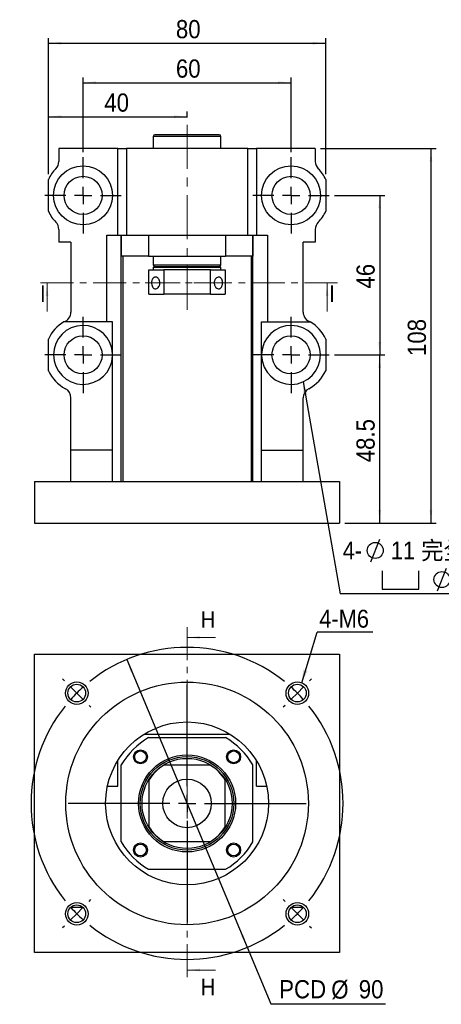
# Model space of a CAD drawing. Header units: millimetres. Extents: x 57 to 400, y -1 to 300.
# Tile 1 of 4: x 57 to 179, y 16 to 300. Entities that reach past the tile are written whole.
import ezdxf

# ---------------------------------------------------------------- set-up
doc = ezdxf.new("R2010")
doc.units = ezdxf.units.MM
doc.header["$LTSCALE"] = 1.5
doc.linetypes.add('CENTER', pattern=[10.16, 6.35, -1.27, 1.27, -1.27])
doc.linetypes.add('CENTERX2', pattern=[20.32, 12.7, -2.54, 2.54, -2.54])
doc.layers.add('FORMAT', color=7, linetype='Continuous')
doc.styles.add('SLDTEXTSTYLE0', font='GOTHIC.TTF', dxfattribs={"width": 0.913, "bigfont": 'bigfont'})
doc.styles.add('SLDTEXTSTYLE1', font='GOTHIC.TTF', dxfattribs={"width": 0.913})
doc.styles.get("Standard").update_dxf_attribs({"font": 'GOTHIC.TTF'})
doc.dimstyles.new('SLDDIMSTYLE0', dxfattribs={"dimtxt": 5.25, "dimasz": 3.75, "dimexe": 0, "dimexo": 0.0625, "dimgap": 1.3125, "dimtad": 1, "dimrnd": 1e-09, "dimzin": 12, "dimdsep": 46, "dimtxsty": 'SLDTEXTSTYLE1', "dimsah": 1, "dimcen": 0.09, "dimadec": 0, "dimazin": 3, "dimtfac": 1, "dimtofl": 0, "dimtmove": 0, "dimatfit": 3, "dimfxl": 0, "dimfrac": 2, "dimtolj": 1, "dimtzin": 12, "dimarcsym": 0})
doc.dimstyles.new('SLDDIMSTYLE1', dxfattribs={"dimtxt": 5.25, "dimasz": 3.75, "dimexe": 0, "dimexo": 0.0625, "dimgap": 1.3125, "dimtad": 1, "dimdec": 1, "dimrnd": 1e-09, "dimzin": 12, "dimdsep": 46, "dimtxsty": 'SLDTEXTSTYLE1', "dimsah": 1, "dimcen": 0.09, "dimadec": 0, "dimazin": 3, "dimtfac": 1, "dimtdec": 1, "dimtofl": 0, "dimtmove": 0, "dimatfit": 3, "dimfxl": 0, "dimfrac": 2, "dimtolj": 1, "dimtzin": 12, "dimarcsym": 0})
doc.dimstyles.new('SLDDIMSTYLE2', dxfattribs={"dimtxt": 0.18, "dimasz": 3.75, "dimexe": 0, "dimexo": 0.0625, "dimgap": 0, "dimtad": 0, "dimtih": 1, "dimtoh": 1, "dimdec": 0, "dimrnd": 1e-09, "dimzin": 0, "dimdsep": 46, "dimtxsty": 'Standard', "dimsah": 1, "dimcen": 0.09, "dimadec": 0, "dimazin": 0, "dimtfac": 3.75, "dimtdec": 0, "dimtofl": 0, "dimtmove": 0, "dimatfit": 3, "dimfxl": 0, "dimfrac": 2, "dimtolj": 1, "dimtzin": 0, "dimarcsym": 0})
doc.dimstyles.new('SLDDIMSTYLE3', dxfattribs={"dimtxt": 5.25, "dimasz": 3.75, "dimexe": 0, "dimexo": 0.0625, "dimgap": 1.3125, "dimtad": 0, "dimtih": 1, "dimtoh": 1, "dimrnd": 1e-09, "dimzin": 12, "dimdsep": 46, "dimtxsty": 'SLDTEXTSTYLE1', "dimsah": 1, "dimcen": 0, "dimadec": 0, "dimazin": 3, "dimtfac": 1, "dimtmove": 0, "dimatfit": 3, "dimfxl": 0, "dimfrac": 2, "dimtolj": 1, "dimtzin": 12, "dimarcsym": 0})

# ---------------------------------------------------------------- blocks, each defined once
blk = doc.blocks.new('_D')
at = {"layer": 'FORMAT', "color": 7}
for p, q in [((65.34, 255.84), (65.34, 273.95)), ((105.34, 272.26), (105.34, 273.95)), ((65.34, 272.45), (105.34, 272.45))]:
    blk.add_line(p, q, dxfattribs=at)
for points in [[(65.34, 272.45), (69.09, 272.08), (69.09, 272.83)], [(105.34, 272.45), (101.59, 272.83), (101.59, 272.08)]]:
    blk.add_solid(points, dxfattribs=at)
at = {"layer": 'FORMAT', "color": 7, "insert": (81.47, 279.16), "char_height": 5.25, "attachment_point": 1, "style": 'SLDTEXTSTYLE1'}
blk.add_mtext('40', dxfattribs=at)
blk = doc.blocks.new('_D_1')
at = {"layer": 'FORMAT', "color": 7}
for p, q in [((75.34, 262.26), (75.34, 283.76)), ((75.34, 282.26), (135.34, 282.26)), ((135.34, 262.26), (135.34, 283.76))]:
    blk.add_line(p, q, dxfattribs=at)
for points in [[(75.34, 282.26), (79.09, 281.89), (79.09, 282.64)], [(135.34, 282.26), (131.59, 282.64), (131.59, 281.89)]]:
    blk.add_solid(points, dxfattribs=at)
at = {"layer": 'FORMAT', "color": 7, "insert": (102.12, 288.97), "char_height": 5.25, "attachment_point": 1, "style": 'SLDTEXTSTYLE1'}
blk.add_mtext('60', dxfattribs=at)
blk = doc.blocks.new('_D_2')
at = {"layer": 'FORMAT', "color": 7}
for p, q in [((65.34, 255.84), (65.34, 295.14)), ((65.34, 293.64), (145.34, 293.64)), ((145.34, 255.84), (145.34, 295.14))]:
    blk.add_line(p, q, dxfattribs=at)
for points in [[(65.34, 293.64), (69.09, 293.26), (69.09, 294.01)], [(145.34, 293.64), (141.59, 294.01), (141.59, 293.26)]]:
    blk.add_solid(points, dxfattribs=at)
at = {"layer": 'FORMAT', "color": 7, "insert": (102.12, 300.34), "char_height": 5.25, "attachment_point": 1, "style": 'SLDTEXTSTYLE1'}
blk.add_mtext('80', dxfattribs=at)
blk = doc.blocks.new('_D_3')
at = {"layer": 'FORMAT', "color": 7}
for p, q in [((147.85, 203.76), (162.41, 203.76)), ((160.91, 155.26), (160.91, 203.76)), ((150.84, 155.26), (162.41, 155.26))]:
    blk.add_line(p, q, dxfattribs=at)
for points in [[(160.91, 203.76), (160.54, 200.01), (161.29, 200.01)], [(160.91, 155.26), (161.29, 159.01), (160.54, 159.01)]]:
    blk.add_solid(points, dxfattribs=at)
at = {"layer": 'FORMAT', "color": 7, "insert": (154.21, 172.79), "char_height": 5.25, "attachment_point": 1, "rotation": 90, "style": 'SLDTEXTSTYLE1'}
blk.add_mtext('48.5', dxfattribs=at)
blk = doc.blocks.new('_D_4')
at = {"layer": 'FORMAT', "color": 7}
for p, q in [((147.84, 249.76), (162.41, 249.76)), ((160.91, 249.76), (160.91, 203.76)), ((147.85, 203.76), (162.41, 203.76))]:
    blk.add_line(p, q, dxfattribs=at)
for points in [[(160.91, 249.76), (160.54, 246.01), (161.29, 246.01)], [(160.91, 203.76), (161.29, 207.51), (160.54, 207.51)]]:
    blk.add_solid(points, dxfattribs=at)
at = {"layer": 'FORMAT', "color": 7, "insert": (154.21, 222.88), "char_height": 5.25, "attachment_point": 1, "rotation": 90, "style": 'SLDTEXTSTYLE1'}
blk.add_mtext('46', dxfattribs=at)
blk = doc.blocks.new('_D_5')
at = {"layer": 'FORMAT', "color": 7}
for p, q in [((143.84, 263.26), (177.21, 263.26)), ((175.71, 263.26), (175.71, 155.26)), ((150.84, 155.26), (177.21, 155.26))]:
    blk.add_line(p, q, dxfattribs=at)
for points in [[(175.71, 263.26), (175.33, 259.51), (176.08, 259.51)], [(175.71, 155.26), (176.08, 159.01), (175.33, 159.01)]]:
    blk.add_solid(points, dxfattribs=at)
at = {"layer": 'FORMAT', "color": 7, "insert": (169, 203.44), "char_height": 5.25, "attachment_point": 1, "rotation": 90, "style": 'SLDTEXTSTYLE1'}
blk.add_mtext('108', dxfattribs=at)
blk = doc.blocks.new('SW_SYMBOL_HOLE_DIAM')
at = {"layer": 'FORMAT', "color": 0}
blk.add_line((450, 0), (1050, 1500), dxfattribs=at)
blk.add_circle((750, 750), 525, dxfattribs=at)
blk = doc.blocks.new('SW_SYMBOL_HOLE_SPOT')
at = {"layer": 'FORMAT', "color": 0}
for p, q in [((0, 1312.5), (0, 112.5)), ((2400, 112.5), (2400, 1312.5)), ((0, 112.5), (2400, 112.5))]:
    blk.add_line(p, q, dxfattribs=at)
blk = doc.blocks.new('SW_NOTE_0')
at = {"layer": 'FORMAT', "color": 0}
blk.add_line((50.74, 0), (0, 0), dxfattribs=at)
at = {"layer": 'FORMAT', "color": 0, "xscale": 0.0043935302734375, "yscale": 0.0043935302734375, "zscale": 0.0043935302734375}
for name, p in [('SW_SYMBOL_HOLE_DIAM', (6.81, 9.17)), ('SW_SYMBOL_HOLE_SPOT', (12.12, 0.79)), ('SW_SYMBOL_HOLE_DIAM', (26.06, 0.79))]:
    blk.add_blockref(name, p, dxfattribs=at)
at = {"layer": 'FORMAT', "color": 0, "attachment_point": 1}
for s, insert, char_height, style in [('4-', (0.72, 15.04), 5.159, 'SLDTEXTSTYLE1'), ('11 \\M+18AAE\\M+19153\\M+18AD1\\M+190FA', (14.6, 15.04), 5.1594, 'SLDTEXTSTYLE0'), ('17', (33.85, 6.66), 5.159, 'SLDTEXTSTYLE1')]:
    blk.add_mtext(s, dxfattribs=dict(at, insert=insert, char_height=char_height, style=style))
blk = doc.blocks.new('SW_CENTERMARKSYMBOL_0')
at = {"layer": 'FORMAT', "color": 0}
for p, q in [((0, 5), (0, 11)), ((-5, 0), (-11, 0)), ((0, 0), (-2.5, 0)), ((0, 0), (0, 2.5)), ((0, 0), (0, -2.5)), ((0, 0), (2.5, 0)), ((5, 0), (11, 0)), ((0, -5), (0, -11))]:
    blk.add_line(p, q, dxfattribs=at)
blk = doc.blocks.new('SW_CENTERMARKSYMBOL_1')
at = {"layer": 'FORMAT', "color": 0}
for p, q in [((0, 5), (0, 11)), ((-5, 0), (-11, 0)), ((0, 0), (-2.5, 0)), ((0, 0), (0, 2.5)), ((0, 0), (0, -2.5)), ((0, 0), (2.5, 0)), ((5, 0), (11, 0)), ((0, -5), (0, -11))]:
    blk.add_line(p, q, dxfattribs=at)
blk = doc.blocks.new('SW_CENTERMARKSYMBOL_2')
at = {"layer": 'FORMAT', "color": 0}
for p, q in [((0, 5), (0, 11.005)), ((0, 0), (-2.5, 0)), ((0, 0), (0, 2.5)), ((0, 0), (0, -2.5)), ((0, 0), (2.5, 0)), ((5, 0), (11.005, 0)), ((-5, 0), (-11.005, 0)), ((0, -5), (0, -11.005))]:
    blk.add_line(p, q, dxfattribs=at)
blk = doc.blocks.new('SW_CENTERMARKSYMBOL_3')
at = {"layer": 'FORMAT', "color": 0}
for p, q in [((0, 5), (0, 11.005)), ((-5, 0), (-11.005, 0)), ((0, 0), (-2.5, 0)), ((0, 0), (0, 2.5)), ((0, 0), (0, -2.5)), ((0, 0), (2.5, 0)), ((5, 0), (11.005, 0)), ((0, -5), (0, -11.005))]:
    blk.add_line(p, q, dxfattribs=at)
blk = doc.blocks.new('_D_6')
at = {"layer": 'FORMAT', "color": 7}
for p, q in [((87.96, 115.91), (122.73, 32.9)), ((122.73, 32.9), (129.54, 16.65)), ((129.54, 16.65), (162.63, 16.65))]:
    blk.add_line(p, q, dxfattribs=at)
for points in [[(87.96, 115.91), (89.06, 112.31), (89.75, 112.6)], [(122.73, 32.9), (121.63, 36.5), (120.94, 36.21)]]:
    blk.add_solid(points, dxfattribs=at)
at = {"layer": 'FORMAT', "color": 7, "char_height": 5.25, "attachment_point": 1, "style": 'SLDTEXTSTYLE1'}
for s, insert in [('PCD', (131.92, 23.44)), ('%%c', (146.95, 23.36)), ('90', (154.87, 23.44))]:
    blk.add_mtext(s, dxfattribs=dict(at, insert=insert))
blk = doc.blocks.new('SW_NOTE_1')
at = {"layer": 'FORMAT', "color": 0}
blk.add_line((16.05, 0), (0, 0), dxfattribs=at)
at = {"layer": 'FORMAT', "color": 0, "insert": (0.58, 6.46), "char_height": 5.159, "attachment_point": 1, "style": 'SLDTEXTSTYLE1'}
blk.add_mtext('4-M6', dxfattribs=at)
blk = doc.blocks.new('SW_CENTERMARKSYMBOL_4')
at = {"layer": 'FORMAT', "color": 0}
for p, q in [((-67.18, 3.54), (-67.71, 4.07)), ((3.54, 3.54), (4.07, 4.07)), ((-63.64, 0), (-65.41, 1.77)), ((-63.64, 0), (-61.87, -1.77)), ((-31.82, -26.82), (-31.82, 2.5)), ((0, 0), (-1.77, -1.77)), ((0, 0), (1.77, 1.77)), ((-60.1, -3.54), (-59.57, -4.07)), ((-3.54, -3.54), (-4.07, -4.07)), ((-31.82, -31.82), (-31.82, -29.32)), ((-36.82, -31.82), (-66.14, -31.82)), ((-31.82, -31.82), (-34.32, -31.82)), ((-31.82, -31.82), (-31.82, -34.32)), ((-31.82, -31.82), (-29.32, -31.82)), ((-26.82, -31.82), (2.5, -31.82)), ((-31.82, -36.82), (-31.82, -66.14)), ((-60.1, -60.1), (-59.57, -59.57)), ((-3.54, -60.1), (-4.07, -59.57)), ((-63.64, -63.64), (-61.87, -61.87)), ((0, -63.64), (-1.77, -61.87)), ((-63.64, -63.64), (-65.41, -65.41)), ((0, -63.64), (1.77, -65.41)), ((-67.18, -67.18), (-67.71, -67.71)), ((3.54, -67.18), (4.07, -67.71))]:
    blk.add_line(p, q, dxfattribs=at)
for start, end in [(51.3662, 128.6338), (135, 138.1831), (131.8169, 135), (45, 48.1831), (41.8169, 45), (141.3662, 218.6338), (321.3662, 38.6338), (221.8169, 225), (315, 318.1831), (225, 228.1831), (311.8169, 315), (231.3662, 308.6338)]:
    blk.add_arc((-31.82, -31.82), 45, start, end, dxfattribs=at)

msp = doc.modelspace()

# ---------------------------------------------------------------- linework, layer by layer
at = {"color": 7, "linetype": 'Continuous', "lineweight": 25}
for p, q in [((114.595, 267.262), (96.095, 267.262)), ((95.595, 266.762), (95.595, 263.262)), ((115.095, 263.262), (115.095, 266.762)), ((68.345, 263.262), (68.345, 259.56)), ((85.345, 263.262), (68.345, 263.262)), ((85.345, 263.262), (87.845, 263.262)), ((85.345, 238.262), (85.345, 263.262)), ((87.845, 263.262), (87.845, 238.262)), ((122.845, 263.262), (87.845, 263.262)), ((122.845, 238.262), (122.845, 263.262)), ((122.845, 263.262), (125.345, 263.262)), ((125.345, 263.262), (125.345, 238.262)), ((142.345, 263.262), (125.345, 263.262)), ((142.345, 263.262), (142.345, 259.56)), ((65.345, 245.179), (65.345, 254.344)), ((145.345, 254.344), (145.345, 245.179)), ((68.345, 239.964), (68.345, 236.262)), ((142.345, 239.964), (142.345, 236.262)), ((71.845, 236.262), (68.345, 236.262)), ((71.845, 236.262), (71.845, 216.106)), ((82.187, 213.262), (82.187, 238.262)), ((82.187, 238.262), (85.345, 238.262)), ((85.345, 238.262), (87.845, 238.262)), ((86.34, 167.262), (86.34, 238.262)), ((86.345, 238.262), (86.345, 232.262)), ((87.845, 238.262), (122.845, 238.262)), ((94.254, 238.262), (94.254, 232.262)), ((116.435, 238.262), (116.435, 232.262)), ((122.845, 238.262), (125.345, 238.262)), ((124.345, 238.262), (124.345, 232.262)), ((124.349, 167.262), (124.349, 238.262)), ((125.345, 238.262), (128.502, 238.262)), ((128.502, 238.262), (128.502, 213.262)), ((142.345, 236.262), (138.845, 236.262)), ((138.845, 216.106), (138.845, 236.262)), ((94.254, 232.262), (86.345, 232.262)), ((86.845, 232.262), (86.845, 167.262)), ((94.254, 232.262), (116.435, 232.262)), ((95.595, 232.262), (95.595, 229.762)), ((115.095, 229.762), (115.095, 232.262)), ((124.345, 232.262), (116.435, 232.262)), ((123.845, 232.262), (123.845, 167.262)), ((94.344, 228.262), (98.606, 228.262)), ((94.344, 221.261), (94.344, 228.262)), ((95.894, 229.262), (95.594, 228.962)), ((95.594, 228.962), (95.594, 228.262)), ((112.239, 228.962), (95.594, 228.962)), ((95.894, 229.262), (112.027, 229.262)), ((98.606, 228.262), (98.606, 221.261)), ((112.083, 228.262), (98.606, 228.262)), ((112.027, 229.262), (114.795, 229.262)), ((112.083, 228.262), (116.345, 228.262)), ((112.083, 221.261), (112.083, 228.262)), ((115.095, 228.962), (112.239, 228.962)), ((115.095, 228.962), (114.795, 229.262)), ((115.095, 228.262), (115.095, 228.962)), ((116.345, 228.262), (116.345, 221.261)), ((94.344, 221.261), (98.606, 221.261)), ((112.083, 221.261), (98.606, 221.261)), ((112.083, 221.261), (116.345, 221.261)), ((83.845, 213.262), (69.799, 213.262)), ((83.845, 204.053), (83.845, 213.262)), ((126.845, 213.262), (140.89, 213.262)), ((126.845, 204.053), (126.845, 213.262)), ((65.345, 199.179), (65.345, 208.344)), ((145.345, 208.344), (145.345, 199.179)), ((83.845, 203.47), (83.845, 204.053)), ((83.845, 176.262), (83.845, 203.47)), ((126.845, 204.053), (126.845, 203.47)), ((126.845, 176.262), (126.845, 203.47)), ((71.845, 176.262), (71.845, 191.362)), ((138.845, 176.262), (138.845, 191.362)), ((83.845, 176.262), (71.845, 176.262)), ((71.845, 167.262), (71.845, 176.262)), ((83.845, 167.262), (83.845, 176.262)), ((126.845, 176.262), (138.845, 176.262)), ((126.845, 167.262), (126.845, 176.262)), ((138.845, 167.262), (138.845, 176.262)), ((61.345, 167.262), (149.345, 167.262)), ((61.345, 167.262), (61.345, 155.262)), ((149.345, 167.262), (149.345, 155.262)), ((61.345, 155.262), (149.345, 155.262)), ((61.345, 117.405), (149.345, 117.405)), ((61.345, 31.405), (61.345, 117.405)), ((149.345, 117.405), (149.345, 31.405)), ((93.006, 94.405), (117.683, 94.405)), ((94.254, 93.405), (116.435, 93.405)), ((85.345, 79.405), (85.345, 86.744)), ((86.345, 63.315), (86.345, 85.496)), ((112.083, 85.405), (98.606, 85.405)), ((124.345, 63.315), (124.345, 85.496)), ((125.345, 79.405), (125.345, 86.744)), ((94.344, 81.144), (94.344, 67.666)), ((116.345, 67.666), (116.345, 81.144)), ((82.383, 79.405), (85.345, 79.405)), ((125.345, 79.405), (128.306, 79.405)), ((98.606, 63.405), (112.083, 63.405)), ((94.254, 55.405), (116.435, 55.405)), ((71.845, 44.405), (71.738, 44.405)), ((138.951, 44.405), (138.845, 44.405)), ((149.345, 31.405), (61.345, 31.405))]:
    msp.add_line(p, q, dxfattribs=at)
at = {"color": 8, "linetype": 'Continuous', "lineweight": 25}
for p, q in [((115.095, 266.762), (95.595, 266.762)), ((95.595, 229.762), (115.095, 229.762))]:
    msp.add_line(p, q, dxfattribs=at)
at = {"color": 7, "linetype": 'CENTER', "lineweight": 18}
for p, q in [((148.745, 224.512), (61.944, 224.512)), ((105.345, 125.261), (105.345, 23.352))]:
    msp.add_line(p, q, dxfattribs=at)
at = {"color": 7, "linetype": 'Continuous', "lineweight": 18}
for p, q in [((64.944, 216.262), (64.944, 224.512)), ((145.745, 216.262), (145.745, 224.512)), ((113.595, 122.261), (105.345, 122.261)), ((113.595, 26.352), (105.345, 26.352))]:
    msp.add_line(p, q, dxfattribs=at)
at = {"color": 7, "linetype": 'Continuous', "lineweight": 25}
for centre, radius in [((75.345, 249.762), 8.5), ((135.345, 249.762), 8.5), ((75.345, 249.762), 5.5), ((135.345, 249.762), 5.5), ((75.345, 203.762), 5.5), ((135.345, 203.762), 5.5), ((73.525, 106.225), 3.25), ((105.345, 74.405), 35), ((73.525, 106.225), 2.55), ((137.164, 106.225), 3.25), ((137.164, 106.225), 2.55), ((105.345, 74.405), 23.5), ((91.909, 87.84), 2.025), ((91.909, 87.84), 1.7), ((105.345, 74.405), 14), ((118.78, 87.84), 2.025), ((118.78, 87.84), 1.7), ((105.345, 74.405), 13.5), ((105.345, 74.405), 13), ((105.345, 74.405), 7), ((91.909, 60.97), 2.025), ((91.909, 60.97), 1.7), ((118.78, 60.97), 2.025), ((118.78, 60.97), 1.7), ((73.525, 42.585), 3.25), ((137.164, 42.585), 3.25), ((73.525, 42.585), 2.55), ((137.164, 42.585), 2.55)]:
    msp.add_circle(centre, radius, dxfattribs=at)
for centre, radius, start, end in [((96.095, 266.762), 0.5, 90, 180), ((114.595, 266.762), 0.5, 0, 90), ((65.345, 259.56), 3, 315.58469, 0), ((145.345, 259.56), 3, 180, 224.41531), ((75.345, 249.762), 11, 135.58469, 155.38002), ((135.345, 249.762), 11, 24.61998, 44.41531), ((75.345, 249.762), 11, 204.61998, 224.41531), ((135.345, 249.762), 11, 315.58469, 335.38002), ((65.345, 239.964), 3, 0, 44.41531), ((145.345, 239.964), 3, 135.58469, 180), ((96.095, 229.762), 0.5, 180, 270), ((114.595, 229.762), 0.5, 270, 0), ((68.845, 216.106), 3, 288.55676, 0), ((141.845, 216.106), 3, 180, 251.44324), ((75.345, 203.762), 11, 120.27264, 155.38002), ((135.345, 203.762), 11, 24.61998, 59.72736), ((75.345, 203.762), 8.505, 1.96475, 358.03525), ((135.345, 203.762), 8.505, 181.96475, 178.03525), ((75.345, 203.762), 11, 204.61998, 242.336), ((135.345, 203.762), 11, 297.664, 335.38002), ((68.845, 191.362), 3, 0, 62.336), ((141.845, 191.362), 3, 117.664, 180), ((105.345, 74.405), 22, 120.27264, 149.72736), ((105.345, 74.405), 22, 30.27264, 59.72736), ((105.345, 74.405), 12.9, 121.49187, 148.50813), ((105.345, 74.405), 12.9, 31.49187, 58.50813), ((105.345, 74.405), 12.9, 211.49187, 238.50813), ((105.345, 74.405), 12.9, 301.49187, 328.50813), ((105.345, 74.405), 22, 210.27264, 239.72736), ((105.345, 74.405), 22, 300.27264, 329.72736)]:
    msp.add_arc(centre, radius, start, end, dxfattribs=at)
for points, knots in [([(96.36, 222.823), (96.28, 222.81), (96.201, 222.808), (96.047, 222.827), (95.97, 222.847), (95.824, 222.908), (95.755, 222.949), (95.624, 223.051), (95.561, 223.112), (95.393, 223.319), (95.3, 223.493), (95.165, 223.88), (95.123, 224.097), (95.099, 224.428), (95.098, 224.541), (95.109, 224.763), (95.122, 224.872), (95.16, 225.086), (95.185, 225.191), (95.248, 225.388), (95.286, 225.481), (95.375, 225.657), (95.424, 225.736), (95.533, 225.88), (95.594, 225.944), (95.722, 226.052), (95.79, 226.096), (95.934, 226.164), (96.01, 226.188), (96.24, 226.226), (96.403, 226.207), (96.715, 226.085), (96.868, 225.981), (97.067, 225.774), (97.13, 225.695), (97.242, 225.526), (97.291, 225.435), (97.377, 225.24), (97.412, 225.137), (97.466, 224.926), (97.485, 224.818), (97.506, 224.594), (97.507, 224.483), (97.493, 224.262), (97.476, 224.151), (97.427, 223.937), (97.395, 223.834), (97.315, 223.636), (97.267, 223.541), (97.105, 223.281), (96.971, 223.134), (96.68, 222.918), (96.521, 222.848), (96.36, 222.823)], [0, 0, 0, 0, 0.03125, 0.03125, 0.0625, 0.0625, 0.09375, 0.09375, 0.125, 0.125, 0.1875, 0.1875, 0.25, 0.25, 0.28125, 0.28125, 0.3125, 0.3125, 0.34375, 0.34375, 0.375, 0.375, 0.40625, 0.40625, 0.4375, 0.4375, 0.46875, 0.46875, 0.5, 0.5, 0.5625, 0.5625, 0.625, 0.625, 0.65625, 0.65625, 0.6875, 0.6875, 0.71875, 0.71875, 0.75, 0.75, 0.78125, 0.78125, 0.8125, 0.8125, 0.84375, 0.84375, 0.875, 0.875, 0.9375, 0.9375, 1, 1, 1, 1]), ([(114.329, 226.2), (114.409, 226.213), (114.488, 226.215), (114.642, 226.196), (114.719, 226.176), (114.865, 226.115), (114.934, 226.074), (115.065, 225.972), (115.128, 225.911), (115.296, 225.704), (115.389, 225.53), (115.524, 225.143), (115.566, 224.926), (115.59, 224.595), (115.591, 224.482), (115.58, 224.26), (115.567, 224.151), (115.529, 223.937), (115.504, 223.832), (115.441, 223.635), (115.403, 223.542), (115.314, 223.366), (115.265, 223.287), (115.156, 223.143), (115.095, 223.079), (114.967, 222.971), (114.899, 222.927), (114.755, 222.859), (114.679, 222.835), (114.449, 222.797), (114.286, 222.816), (113.974, 222.938), (113.821, 223.042), (113.622, 223.249), (113.559, 223.328), (113.447, 223.497), (113.398, 223.588), (113.312, 223.783), (113.277, 223.886), (113.223, 224.097), (113.204, 224.206), (113.183, 224.429), (113.182, 224.54), (113.196, 224.761), (113.213, 224.872), (113.262, 225.086), (113.294, 225.189), (113.374, 225.387), (113.422, 225.482), (113.584, 225.742), (113.718, 225.889), (114.009, 226.105), (114.168, 226.175), (114.329, 226.2)], [0, 0, 0, 0, 0.03125, 0.03125, 0.0625, 0.0625, 0.09375, 0.09375, 0.125, 0.125, 0.1875, 0.1875, 0.25, 0.25, 0.28125, 0.28125, 0.3125, 0.3125, 0.34375, 0.34375, 0.375, 0.375, 0.40625, 0.40625, 0.4375, 0.4375, 0.46875, 0.46875, 0.5, 0.5, 0.5625, 0.5625, 0.625, 0.625, 0.65625, 0.65625, 0.6875, 0.6875, 0.71875, 0.71875, 0.75, 0.75, 0.78125, 0.78125, 0.8125, 0.8125, 0.84375, 0.84375, 0.875, 0.875, 0.9375, 0.9375, 1, 1, 1, 1]), ([(75.311, 44.405), (75.035, 44.405), (74.755, 44.405), (74.325, 44.405), (74.179, 44.405), (73.883, 44.405), (73.732, 44.405), (73.283, 44.405), (72.989, 44.405), (72.407, 44.405), (72.123, 44.405), (71.845, 44.405)], [0, 0, 0, 0, 0.25, 0.25, 0.375, 0.375, 0.5, 0.5, 0.75, 0.75, 1, 1, 1, 1]), ([(138.845, 44.405), (138.567, 44.405), (138.286, 44.405), (137.853, 44.405), (137.707, 44.405), (137.408, 44.405), (137.257, 44.405), (136.81, 44.405), (136.517, 44.405), (135.937, 44.405), (135.655, 44.405), (135.378, 44.405)], [0, 0, 0, 0, 0.25, 0.25, 0.375, 0.375, 0.5, 0.5, 0.75, 0.75, 1, 1, 1, 1])]:
    msp.add_open_spline(points, degree=3, knots=knots, dxfattribs=at)
at = {"color": 7, "linetype": 'Continuous', "lineweight": 18}
for points in [[(64.944, 224.512), (64.569, 220.762), (65.319, 220.762)], [(145.745, 224.512), (145.37, 220.762), (146.12, 220.762)], [(105.345, 122.261), (109.095, 121.886), (109.095, 122.636)], [(105.345, 26.352), (109.095, 25.977), (109.095, 26.727)]]:
    msp.add_solid(points, dxfattribs=at)
at = {"layer": 'FORMAT', "color": 7, "linetype": 'CENTERX2', "lineweight": 18, "ltscale": 0.666667}
for p, q in [((105.345, 216.785), (105.345, 270.762)), ((93.223, 224.512), (103.397, 224.512)), ((117.466, 224.512), (107.292, 224.512))]:
    msp.add_line(p, q, dxfattribs=at)

# ---------------------------------------------------------------- block references
at = {"layer": 'FORMAT', "color": 7}
for name, p in [('SW_CENTERMARKSYMBOL_0', (75.345, 249.762)), ('SW_CENTERMARKSYMBOL_1', (135.345, 249.762)), ('SW_CENTERMARKSYMBOL_3', (75.345, 203.762)), ('SW_CENTERMARKSYMBOL_2', (135.345, 203.762)), ('SW_NOTE_0', (149.526, 134.898)), ('SW_NOTE_1', (142.9, 123.796)), ('SW_CENTERMARKSYMBOL_4', (137.164, 106.225))]:
    msp.add_blockref(name, p, dxfattribs=at)

# ---------------------------------------------------------------- texts
at = {"color": 7, "linetype": 'Continuous', "char_height": 4.763, "attachment_point": 1, "style": 'SLDTEXTSTYLE1'}
for s, insert in [('I', (62.937, 223.824)), ('I', (146.318, 223.824)), ('H', (109.259, 129.823)), ('H', (109.259, 23.834))]:
    msp.add_mtext(s, dxfattribs=dict(at, insert=insert))

# ---------------------------------------------------------------- dimensions: what is measured, and where the dimension line sits
at = {"layer": 'FORMAT', "color": 7}
for base, p1, p2, angle, dimstyle, picture, middle in [((145.345, 293.637), (65.345, 254.344), (145.345, 254.344), 0, 'SLDDIMSTYLE0', '_D_2', (106.002, 293.637)), ((135.345, 282.262), (75.345, 260.762), (135.345, 260.762), 0, 'SLDDIMSTYLE0', '_D_1', (106.002, 282.262)), ((105.345, 272.452), (65.345, 254.344), (105.345, 270.762), 0, 'SLDDIMSTYLE0', '_D', (85.352, 272.452)), ((175.705, 155.262), (142.345, 263.262), (149.345, 155.262), 90, 'SLDDIMSTYLE0', '_D_5', (175.705, 209.262)), ((160.912, 203.762), (146.345, 249.762), (146.35, 203.762), 90, 'SLDDIMSTYLE0', '_D_4', (160.912, 226.762)), ((160.912, 203.762), (149.345, 155.262), (146.35, 203.762), 90, 'SLDDIMSTYLE1', '_D_3', (160.912, 179.574))]:
    dim = msp.add_linear_dim(base=base, p1=p1, p2=p2, angle=angle, dimstyle=dimstyle, dxfattribs=at)
    dim.commit()
    dim.dimension.update_dxf_attribs({"geometry": picture, "text_midpoint": middle, "dimtype": 160})
dim = msp.add_diameter_dim_2p(p1=(122.731, 32.9), p2=(87.958, 115.911), text='PCD<>', dimstyle='SLDDIMSTYLE3', dxfattribs=at)
dim.commit()
dim.dimension.update_dxf_attribs({"geometry": '_D_6', "text_midpoint": (147.275, 20.859), "dimtype": 163})

# ---------------------------------------------------------------- leaders
for points in [[(138.839, 196.008), (149.526, 134.898)], [(138.405, 109.229), (142.9, 123.796)]]:
    msp.add_leader(points, dimstyle='SLDDIMSTYLE2', dxfattribs=at)

doc.saveas('drawing.dxf')
